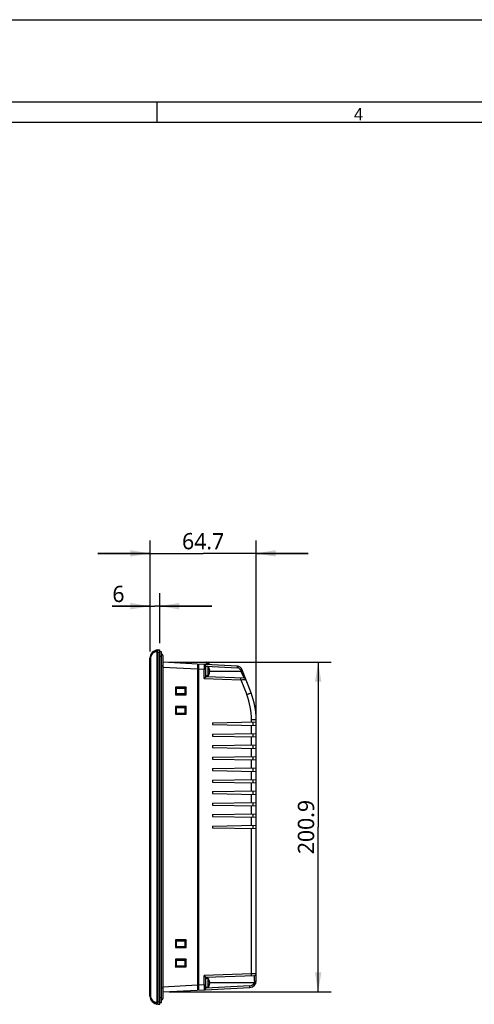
# Model space of a CAD drawing. Header units: inches. Extents: x 0 to 58.5, y 0 to 41.3.
# Tile 15 of 22: x 28.7 to 39.6, y 17.7 to 41.3. Entities that reach past the tile are written whole.
import ezdxf

# ---------------------------------------------------------------- set-up
doc = ezdxf.new("R2010")
doc.units = ezdxf.units.IN
doc.header["$LTSCALE"] = 3.215551
doc.header["$MEASUREMENT"] = 0
doc.layers.get('0').update_dxf_attribs({"linetype": 'CONTINUOUS'})
for name, color, linetype in [('3D-TOPRW1000WD_1_1_1-SHAPE', 7, 'CONTINUOUS'), ('3D-TOPRW1010WD-DIM', 7, 'CONTINUOUS'), ('3D-TOPRW1010WD-FORMAT', 7, 'CONTINUOUS')]:
    doc.layers.add(name, color=color, linetype=linetype)
doc.styles.add('TEXTSTYLE_2', font='gothic.ttf')
doc.styles.add('TEXTSTYLE_3', font='malgun.ttf')
doc.dimstyles.new('DIMSTYLE_3', dxfattribs={"dimtxt": 0.390625, "dimasz": 0.46875, "dimexe": 0.125, "dimexo": 0.0625, "dimgap": 0.039062, "dimtad": 1, "dimdec": 5, "dimzin": 4, "dimdsep": 46, "dimtxsty": 'TEXTSTYLE_3', "dimblk": '_FILLED', "dimblk1": '_FILLED', "dimblk2": '_FILLED', "dimcen": 0.09, "dimadec": 5, "dimazin": 1, "dimtfac": 1, "dimtdec": 5, "dimtofl": 0, "dimtmove": 0, "dimatfit": 3, "dimldrblk": '_FILLED', "dimfxl": 1, "dimtolj": 1, "dimtzin": 4, "dimarcsym": 0})
doc.dimstyles.new('DIMSTYLE_5', dxfattribs={"dimtxt": 0.390625, "dimasz": 0.46875, "dimexe": 0.125, "dimexo": 0.0625, "dimgap": 0.039062, "dimtad": 1, "dimdec": 1, "dimzin": 4, "dimdsep": 46, "dimtxsty": 'TEXTSTYLE_3', "dimblk": '_FILLED', "dimblk1": '_FILLED', "dimblk2": '_FILLED', "dimcen": 0.09, "dimadec": 5, "dimazin": 1, "dimtfac": 1, "dimtdec": 5, "dimtofl": 0, "dimtmove": 0, "dimatfit": 3, "dimldrblk": '_FILLED', "dimfxl": 1, "dimtolj": 1, "dimtzin": 4, "dimarcsym": 0})

# ---------------------------------------------------------------- blocks, each defined once
blk = doc.blocks.new('_FILLED')
at = {"color": 0, "linetype": 'BYBLOCK'}
blk.add_solid([(0, 0), (-1, 0.167), (-1, -0.167)], dxfattribs=at)
blk = doc.blocks.new('*D6')
at = {"layer": '3D-TOPRW1010WD-DIM', "color": 2, "linetype": 'CONTINUOUS'}
for p, q in [((31.82, 26.179), (31.82, 27.583)), ((32.056, 26.379), (32.056, 27.583)), ((31.82, 27.27), (30.909, 27.27)), ((30.909, 27.27), (31.938, 27.27)), ((33.306, 27.27), (31.938, 27.27)), ((32.056, 27.27), (33.306, 27.27))]:
    blk.add_line(p, q, dxfattribs=at)
at = {"layer": '3D-TOPRW1010WD-DIM', "color": 2, "linetype": 'CONTINUOUS', "xscale": 0.46875, "yscale": 0.46875, "zscale": 0.46875}
blk.add_blockref('_FILLED', (31.82, 27.27), dxfattribs=at)
at = {"layer": '3D-TOPRW1010WD-DIM', "color": 2, "linetype": 'CONTINUOUS', "xscale": 0.46875, "yscale": 0.46875, "zscale": 0.46875, "rotation": 180}
blk.add_blockref('_FILLED', (32.056, 27.27), dxfattribs=at)
at = {"layer": '3D-TOPRW1010WD-DIM', "color": 2, "linetype": 'CONTINUOUS', "insert": (31.209, 27.759), "char_height": 0.391, "width": 0.29948, "attachment_point": 3, "line_spacing_factor": 0.9, "style": 'TEXTSTYLE_3'}
blk.add_mtext('6', dxfattribs=at)
blk = doc.blocks.new('*D7')
at = {"layer": '3D-TOPRW1010WD-DIM', "color": 2, "linetype": 'CONTINUOUS'}
for p, q in [((31.82, 26.179), (31.82, 28.848)), ((34.367, 24.565), (34.367, 28.848)), ((31.82, 28.536), (30.57, 28.536)), ((30.57, 28.536), (33.094, 28.536)), ((35.617, 28.536), (33.094, 28.536)), ((34.367, 28.536), (35.617, 28.536))]:
    blk.add_line(p, q, dxfattribs=at)
at = {"layer": '3D-TOPRW1010WD-DIM', "color": 2, "linetype": 'CONTINUOUS', "xscale": 0.46875, "yscale": 0.46875, "zscale": 0.46875}
blk.add_blockref('_FILLED', (31.82, 28.536), dxfattribs=at)
at = {"layer": '3D-TOPRW1010WD-DIM', "color": 2, "linetype": 'CONTINUOUS', "xscale": 0.46875, "yscale": 0.46875, "zscale": 0.46875, "rotation": 180}
blk.add_blockref('_FILLED', (34.367, 28.536), dxfattribs=at)
at = {"layer": '3D-TOPRW1010WD-DIM', "color": 2, "linetype": 'CONTINUOUS', "insert": (33.094, 29.024), "char_height": 0.3906, "width": 1.01707, "attachment_point": 2, "line_spacing_factor": 0.9, "style": 'TEXTSTYLE_3'}
blk.add_mtext('64.7', dxfattribs=at)
blk = doc.blocks.new('*D8')
at = {"layer": '3D-TOPRW1010WD-DIM', "color": 2, "linetype": 'CONTINUOUS'}
for p, q in [((32.283, 25.925), (36.168, 25.925)), ((35.855, 25.925), (35.855, 21.97)), ((35.855, 18.015), (35.855, 21.97)), ((32.283, 18.015), (36.168, 18.015))]:
    blk.add_line(p, q, dxfattribs=at)
at = {"layer": '3D-TOPRW1010WD-DIM', "color": 2, "linetype": 'CONTINUOUS', "xscale": 0.46875, "yscale": 0.46875, "zscale": 0.46875}
for p, rotation in [((35.855, 25.925), 90), ((35.855, 18.015), 270)]:
    blk.add_blockref('_FILLED', p, dxfattribs=dict(at, rotation=rotation))
at = {"layer": '3D-TOPRW1010WD-DIM', "color": 2, "linetype": 'CONTINUOUS', "insert": (35.367, 21.97), "char_height": 0.3906, "width": 1.31655, "attachment_point": 2, "rotation": 90, "line_spacing_factor": 0.9, "style": 'TEXTSTYLE_3'}
blk.add_mtext('200.9', dxfattribs=at)

msp = doc.modelspace()

# ---------------------------------------------------------------- linework, layer by layer
at = {"layer": '3D-TOPRW1000WD_1_1_1-SHAPE', "color": 7, "linetype": 'CONTINUOUS'}
for p, q in [((32.006507, 26.219811), (32.056179, 26.222414)), ((32.056179, 17.718477), (32.056179, 26.222414)), ((31.819959, 17.917661), (31.819959, 26.02323)), ((31.834162, 26.02323), (31.819959, 26.02323)), ((31.834162, 26.02323), (31.834162, 17.917661)), ((31.986829, 26.161016), (31.986829, 17.779875)), ((32.009935, 26.161016), (31.986829, 26.161016)), ((32.009935, 26.161016), (32.056179, 26.16344)), ((32.009935, 26.161016), (32.009935, 17.779875)), ((32.095549, 26.177071), (32.056179, 26.177071)), ((32.056179, 26.066888), (32.095549, 26.066888)), ((32.095549, 17.76382), (32.095549, 26.177071)), ((32.127045, 26.084619), (32.127045, 17.856272)), ((32.127045, 25.828713), (32.095549, 25.828713)), ((32.961691, 25.881746), (32.127045, 25.925488)), ((32.127045, 25.807539), (32.961691, 25.763794)), ((32.961691, 25.881746), (32.961691, 18.059145)), ((32.98925, 25.86088), (32.961691, 25.86088)), ((32.961691, 25.763797), (32.98925, 25.763797)), ((32.98925, 18.06059), (32.98925, 25.880302)), ((33.920224, 25.831511), (32.98925, 25.880302)), ((32.98925, 25.762353), (33.121232, 25.755436)), ((33.121232, 25.534789), (33.121232, 25.755436)), ((33.158541, 25.755436), (33.121232, 25.755436)), ((33.158541, 25.572758), (33.158541, 25.834069)), ((33.158541, 25.832077), (33.919526, 25.792195)), ((33.219623, 25.820839), (33.158541, 25.820839)), ((33.164876, 25.910036), (33.164876, 25.871098)), ((33.181449, 25.92576), (33.18067, 25.870285)), ((33.181449, 25.92576), (33.181436, 25.924619)), ((33.181449, 25.92576), (33.206307, 25.924457)), ((33.204374, 25.869028), (33.206307, 25.924457)), ((33.219623, 25.600367), (33.219623, 25.820839)), ((33.243617, 25.866971), (33.243617, 25.885141)), ((33.244317, 25.769658), (33.243945, 25.769658)), ((34.245418, 25.190763), (34.024034, 25.756598)), ((33.121232, 25.534789), (34.002207, 25.504024)), ((33.219623, 25.600367), (33.158541, 25.600367)), ((34.083066, 25.540523), (33.158541, 25.572808)), ((33.243945, 25.651548), (33.244317, 25.651548)), ((33.243948, 25.698792), (33.252674, 25.698792)), ((33.252674, 25.722414), (33.244317, 25.722414)), ((33.244317, 25.710603), (34.001128, 25.710603)), ((33.988746, 25.742249), (34.001128, 25.710603)), ((34.001128, 25.710603), (34.014846, 25.682539)), ((34.001128, 25.710603), (34.083066, 25.540523)), ((34.082208, 25.542348), (34.083066, 25.540523)), ((32.428518, 25.327524), (32.428518, 25.140927)), ((32.689734, 25.327304), (32.428518, 25.327524)), ((32.428521, 25.327524), (32.44852, 25.307556)), ((32.44852, 25.307556), (32.448539, 25.306432)), ((32.44852, 25.307556), (32.44852, 25.160894)), ((32.448539, 25.306432), (32.449715, 25.305255)), ((32.448539, 25.306432), (32.668643, 25.306217)), ((32.449715, 25.163196), (32.449715, 25.305255)), ((32.449715, 25.305255), (32.666567, 25.305245)), ((32.666567, 25.305245), (32.666567, 25.163206)), ((32.668643, 25.306217), (32.667523, 25.306199)), ((32.667523, 25.162249), (32.667523, 25.306201)), ((32.689734, 25.327304), (32.668643, 25.306215)), ((32.689734, 25.141111), (32.689734, 25.327304)), ((34.002207, 25.504024), (34.141609, 25.147727)), ((32.428517, 25.140913), (32.44852, 25.160894)), ((32.428518, 25.140927), (32.689734, 25.141111)), ((32.448539, 25.162018), (32.44852, 25.160894)), ((32.448539, 25.162018), (32.449715, 25.163194)), ((32.668643, 25.162233), (32.448539, 25.162018)), ((32.666567, 25.163206), (32.449715, 25.163196)), ((32.667523, 25.162251), (32.668643, 25.162233)), ((32.689738, 25.141111), (32.668643, 25.162235)), ((32.428518, 24.862957), (32.428518, 24.67636)), ((32.689734, 24.862773), (32.428518, 24.862957)), ((32.428521, 24.862957), (32.44852, 24.842989)), ((32.44852, 24.842989), (32.448539, 24.841865)), ((32.44852, 24.842989), (32.44852, 24.696327)), ((32.448539, 24.841865), (32.449715, 24.840688)), ((32.448539, 24.841865), (32.668643, 24.84165)), ((32.449715, 24.698629), (32.449715, 24.840688)), ((32.449715, 24.840688), (32.666567, 24.840678)), ((32.668643, 24.84165), (32.667523, 24.841632)), ((32.667523, 24.697682), (32.667523, 24.841634)), ((32.689735, 24.862759), (32.668643, 24.841648)), ((32.689734, 24.676544), (32.689734, 24.862773)), ((32.428517, 24.676346), (32.44852, 24.696327)), ((32.428518, 24.67636), (32.689734, 24.676544)), ((32.448539, 24.697451), (32.44852, 24.696327)), ((32.668643, 24.697666), (32.448539, 24.697451)), ((32.666567, 24.698639), (32.449715, 24.698629)), ((32.667523, 24.697684), (32.668643, 24.697666)), ((32.689738, 24.676544), (32.668643, 24.697668)), ((33.316021, 24.474383), (34.367203, 24.492731)), ((33.316021, 24.474383), (33.316021, 24.427139)), ((33.316021, 24.427139), (34.367203, 24.40879)), ((34.255272, 24.490777), (34.255274, 24.545254)), ((34.255272, 24.215187), (34.255273, 24.410744)), ((34.367203, 24.545249), (34.255274, 24.545249)), ((34.288462, 24.491357), (34.288462, 24.410165)), ((34.367203, 18.282248), (34.367203, 24.545249)), ((33.316021, 24.198792), (34.367203, 24.217141)), ((33.316021, 24.198792), (33.316021, 24.151548)), ((33.316021, 24.151548), (34.367203, 24.1332)), ((34.255272, 23.939596), (34.255273, 24.135153)), ((34.288462, 24.215766), (34.288462, 24.134574)), ((33.316021, 23.923202), (34.367203, 23.94155)), ((33.316021, 23.923202), (33.316021, 23.875958)), ((33.316021, 23.875958), (34.367203, 23.857609)), ((34.255272, 23.664006), (34.255273, 23.859563)), ((34.288462, 23.940176), (34.288462, 23.858983)), ((33.316021, 23.647611), (34.367203, 23.665959)), ((33.316021, 23.647611), (33.316021, 23.600367)), ((34.288462, 23.664585), (34.288462, 23.583393)), ((33.316021, 23.600367), (34.367203, 23.582019)), ((33.316021, 23.37202), (34.367203, 23.390369)), ((34.255272, 23.388415), (34.255273, 23.583972)), ((34.288462, 23.388995), (34.288462, 23.307802)), ((33.316021, 23.37202), (33.316021, 23.324776)), ((33.316021, 23.324776), (34.367203, 23.306428)), ((34.255272, 23.112825), (34.255273, 23.308382)), ((33.316021, 23.09643), (34.367203, 23.114778)), ((33.316021, 23.09643), (33.316021, 23.049186)), ((33.316021, 23.049186), (34.367203, 23.030837)), ((34.255272, 22.837234), (34.255273, 23.032791)), ((34.288462, 23.113404), (34.288462, 23.032212)), ((33.316021, 22.820839), (34.367203, 22.839188)), ((33.316021, 22.820839), (33.316021, 22.773595)), ((33.316021, 22.773595), (34.367203, 22.755247)), ((34.255272, 22.561644), (34.255273, 22.757201)), ((34.288462, 22.837813), (34.288462, 22.756621)), ((33.316021, 22.545249), (34.367203, 22.563597)), ((33.316021, 22.545249), (33.316021, 22.498005)), ((33.316021, 22.498005), (34.367203, 22.479656)), ((34.255272, 22.286053), (34.255273, 22.48161)), ((34.288462, 22.562223), (34.288462, 22.481031)), ((33.316021, 22.269658), (34.367203, 22.288007)), ((33.316021, 22.269658), (33.316021, 22.222414)), ((33.316021, 22.222414), (34.367203, 22.204066)), ((34.255272, 22.010462), (34.255273, 22.20602)), ((34.288462, 22.286632), (34.288462, 22.20544)), ((33.316021, 21.994068), (34.367203, 22.012416)), ((33.316021, 21.994068), (33.316021, 21.946824)), ((34.288462, 22.011042), (34.288462, 21.92985)), ((34.367203, 21.928475), (33.316021, 21.946824)), ((34.255274, 18.445704), (34.255273, 21.930429)), ((32.689734, 19.264348), (32.428518, 19.264532)), ((32.428518, 19.264532), (32.428518, 19.077935)), ((32.428521, 19.264532), (32.44852, 19.244564)), ((32.44852, 19.244564), (32.448539, 19.24344)), ((32.44852, 19.244564), (32.44852, 19.097902)), ((32.448539, 19.24344), (32.668643, 19.243225)), ((32.449715, 19.242263), (32.666567, 19.242253)), ((32.449715, 19.100203), (32.449715, 19.242263)), ((32.666567, 19.242253), (32.666567, 19.100214)), ((32.668643, 19.243225), (32.667523, 19.243207)), ((32.667523, 19.099257), (32.667523, 19.243209)), ((32.689735, 19.264334), (32.668643, 19.243223)), ((32.689734, 19.078118), (32.689734, 19.264348)), ((32.428517, 19.077921), (32.44852, 19.097902)), ((32.428518, 19.077935), (32.689734, 19.078118)), ((32.448539, 19.099026), (32.44852, 19.097902)), ((32.668643, 19.099241), (32.448539, 19.099026)), ((32.666567, 19.100214), (32.449715, 19.100203)), ((32.667523, 19.099257), (32.666567, 19.100214)), ((32.667523, 19.099259), (32.668643, 19.099241)), ((32.689738, 19.078118), (32.668643, 19.099243)), ((32.689734, 18.799781), (32.428518, 18.799965)), ((32.428518, 18.799965), (32.428518, 18.613368)), ((32.428521, 18.799965), (32.44852, 18.779997)), ((32.44852, 18.779997), (32.448539, 18.778873)), ((32.44852, 18.779997), (32.44852, 18.633335)), ((32.448539, 18.778873), (32.668643, 18.778658)), ((32.448539, 18.778873), (32.449715, 18.777696)), ((32.449715, 18.777696), (32.666567, 18.777686)), ((32.449715, 18.635636), (32.449715, 18.777696)), ((32.667523, 18.77864), (32.666567, 18.777684)), ((32.666567, 18.777686), (32.666567, 18.635647)), ((32.668643, 18.778658), (32.667523, 18.77864)), ((32.667523, 18.63469), (32.667523, 18.778642)), ((32.689735, 18.799767), (32.668643, 18.778656)), ((32.689734, 18.613552), (32.689734, 18.799781)), ((32.428517, 18.613354), (32.44852, 18.633335)), ((32.428518, 18.613368), (32.689734, 18.613552)), ((32.448539, 18.634459), (32.44852, 18.633335)), ((32.448539, 18.634459), (32.449715, 18.635635)), ((32.668643, 18.634674), (32.448539, 18.634459)), ((32.666567, 18.635647), (32.449715, 18.635636)), ((32.667523, 18.63469), (32.666567, 18.635647)), ((32.667523, 18.634692), (32.668643, 18.634674)), ((32.689738, 18.613552), (32.668643, 18.634676)), ((34.255274, 18.445704), (33.121232, 18.406103)), ((34.367203, 18.44831), (34.255274, 18.445704)), ((33.121232, 18.185455), (33.121232, 18.406103)), ((33.158541, 18.368083), (34.329207, 18.408964)), ((33.158541, 18.106823), (33.158541, 18.368134)), ((33.219623, 18.340524), (33.158541, 18.340524)), ((33.219623, 18.120052), (33.219623, 18.340524)), ((33.244317, 18.289343), (33.243945, 18.289343)), ((33.243948, 18.218477), (33.252674, 18.218477)), ((33.252674, 18.242099), (33.244317, 18.242099)), ((34.317165, 18.23029), (33.244317, 18.230288)), ((34.329207, 18.272871), (34.329207, 18.408964)), ((32.095549, 18.112178), (32.127045, 18.112178)), ((32.961691, 18.177098), (32.127045, 18.133353)), ((32.127045, 18.015403), (32.961691, 18.059145)), ((32.98925, 18.177093), (32.961691, 18.177093)), ((32.961691, 18.080011), (32.98925, 18.080011)), ((33.121232, 18.185455), (32.98925, 18.178539)), ((32.98925, 18.06059), (34.217964, 18.124984)), ((33.121232, 18.185455), (33.158541, 18.185455)), ((34.217272, 18.1643), (33.158541, 18.108814)), ((33.219623, 18.120052), (33.158541, 18.120052)), ((33.243945, 18.171233), (33.244317, 18.171233)), ((31.819959, 17.917661), (31.834162, 17.917661)), ((31.986829, 17.779874), (32.009935, 17.779874)), ((32.006507, 17.72108), (32.056179, 17.718477)), ((32.009935, 17.779875), (32.056179, 17.777452)), ((32.095549, 17.874001), (32.056179, 17.874002)), ((32.056179, 17.76382), (32.095549, 17.76382))]:
    msp.add_line(p, q, dxfattribs=at)
for centre, radius, start, end in [((32.016809, 26.02323), 0.19685, 92.999996, 180), ((31.991642, 26.02323), 0.15748, 100.9343571, 179.9999492), ((32.095549, 26.084619), 0.031496, 0, 90), ((33.119171, 25.834069), 0.03937, 359.9998789, 87), ((33.180625, 25.910034), 0.015748, 87.0001658, 180), ((33.204247, 25.885141), 0.03937, 0, 86.9996951), ((33.056534, 25.710603), 0.196496, 3.4460287, 34.0557975), ((33.915429, 25.713578), 0.078724, 21.3578403, 87.0163467), ((33.914043, 25.713563), 0.11811, 21.367651, 87), ((33.056534, 25.710603), 0.196496, 325.9442026, 356.5539713), ((33.056534, 25.710603), 0.187783, 356.3955506, 3.6061181), ((34.081692, 25.501177), 0.03937, 21.368, 88.000096), ((32.601758, 24.545253), 1.653516, 0.0000237, 21.3681484), ((32.595549, 24.545249), 1.771654, 0.0000054, 21.3680062), ((34.327833, 18.44831), 0.03937, 272.000321, 360), ((33.056534, 18.230288), 0.196496, 3.4460287, 34.0557975), ((33.056534, 18.230288), 0.196496, 325.9442026, 356.5539713), ((33.056534, 18.230288), 0.187783, 356.3955506, 3.6061181), ((34.211092, 18.282257), 0.118119, 272.9990723, 333.8989929), ((34.209722, 18.282248), 0.15748, 272.9998911, 360), ((33.119171, 18.106823), 0.03937, 273, 0.0003715), ((32.016809, 17.917661), 0.19685, 180, 267.000004), ((31.991642, 17.917661), 0.15748, 180.0000262, 259.0656567), ((32.095549, 17.856272), 0.031496, 270, 360)]:
    msp.add_arc(centre, radius, start, end, dxfattribs=at)
for points, knots in [([(32.006507, 26.219811), (32.00583, 26.219776), (32.005893, 26.216025), (32.005142, 26.21168), (32.005263, 26.202422), (32.005269, 26.195821), (32.005345, 26.191977)], [0, 0, 0, 0, 0.072702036, 0.271567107, 0.587527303, 1, 1, 1, 1]), ([(31.961771, 26.177852), (31.961263, 26.182294), (31.961397, 26.191164), (31.964574, 26.205901), (31.973173, 26.215291), (31.97947, 26.216507)], [0, 0, 0, 0, 0.294917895, 0.577023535, 1, 1, 1, 1]), ([(31.961771, 26.177852), (31.963721, 26.178229), (31.971293, 26.178863), (31.979413, 26.175529), (31.983013, 26.171217)], [0, 0, 0, 0, 0.261275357, 1, 1, 1, 1]), ([(31.994359, 26.21127), (31.993247, 26.212327), (31.989096, 26.21572), (31.98324, 26.217235), (31.97947, 26.216507)], [0, 0, 0, 0, 0.285489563, 1, 1, 1, 1]), ([(31.983013, 26.171217), (31.984415, 26.173196), (31.990871, 26.181102), (31.998752, 26.187862), (32.005345, 26.191976)], [0, 0, 0, 0, 0.237903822, 1, 1, 1, 1]), ([(32.005345, 26.191976), (32.004653, 26.193996), (32.002021, 26.200917), (31.9982, 26.207619), (31.994359, 26.21127)], [0, 0, 0, 0, 0.287136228, 1, 1, 1, 1]), ([(32.009935, 26.161016), (32.00982, 26.163763), (32.009199, 26.174189), (32.007405, 26.18456), (32.005345, 26.191977)], [0, 0, 0, 0, 0.263141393, 1, 1, 1, 1]), ([(33.121232, 25.873385), (33.121434, 25.873376), (33.121388, 25.872218), (33.121693, 25.870875), (33.121735, 25.867862), (33.12196, 25.862107), (33.122041, 25.852193), (33.122081, 25.8437), (33.122081, 25.838812)], [0, 0, 0, 0, 0.01758082, 0.067087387, 0.148543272, 0.261309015, 0.576466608, 1, 1, 1, 1]), ([(33.122081, 25.838812), (33.122081, 25.832857), (33.121979, 25.805064), (33.121612, 25.777271), (33.121232, 25.755436)], [0, 0, 0, 0, 0.214269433, 1, 1, 1, 1]), ([(33.919538, 25.792195), (33.9198, 25.797203), (33.920209, 25.806428), (33.9206, 25.817416), (33.920615, 25.824363), (33.92071, 25.828217), (33.920381, 25.829964), (33.920492, 25.831497), (33.920225, 25.831511)], [0, 0, 0, 0, 0.38208674, 0.705941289, 0.830056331, 0.922527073, 0.979615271, 1, 1, 1, 1]), ([(34.024034, 25.756598), (34.024141, 25.756381), (34.022542, 25.756143), (34.021292, 25.755133), (34.017722, 25.753895), (34.013577, 25.752095), (34.008247, 25.749982), (33.999906, 25.746636), (33.993301, 25.744037), (33.988745, 25.742253)], [0, 0, 0, 0, 0.01907906, 0.075379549, 0.167154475, 0.290745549, 0.441759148, 0.614743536, 1, 1, 1, 1]), ([(33.158541, 25.572758), (33.158541, 25.57217), (33.156718, 25.570756), (33.154495, 25.56775), (33.150285, 25.563646), (33.143479, 25.556594), (33.133657, 25.546859), (33.125491, 25.538908), (33.121232, 25.534789)], [0, 0, 0, 0, 0.033121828, 0.111211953, 0.222966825, 0.357508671, 0.666265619, 1, 1, 1, 1]), ([(34.001128, 25.710603), (34.005515, 25.712322), (34.012021, 25.71488), (34.020358, 25.718224), (34.025913, 25.720423), (34.030217, 25.722296), (34.033805, 25.723538), (34.035062, 25.724534), (34.036496, 25.724748), (34.036417, 25.724948)], [0, 0, 0, 0, 0.371012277, 0.549786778, 0.70886614, 0.837503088, 0.929925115, 0.983099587, 1, 1, 1, 1]), ([(34.002207, 25.504024), (34.002375, 25.508846), (34.002604, 25.518085), (34.002669, 25.529138), (34.002455, 25.536378), (34.002277, 25.540226), (34.001969, 25.542026), (34.001773, 25.543362), (34.001521, 25.54337)], [0, 0, 0, 0, 0.366686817, 0.704366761, 0.833594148, 0.926728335, 0.980782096, 1, 1, 1, 1]), ([(34.002207, 25.504024), (34.016948, 25.505397), (34.038346, 25.507407), (34.065589, 25.510028), (34.082973, 25.511713), (34.097242, 25.513175), (34.107159, 25.514118), (34.112828, 25.514845), (34.115965, 25.51502), (34.117068, 25.5155), (34.118424, 25.515346), (34.118356, 25.515521)], [0, 0, 0, 0, 0.38051479, 0.552302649, 0.703655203, 0.828845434, 0.922537, 0.95621998, 0.980504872, 0.995155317, 1, 1, 1, 1]), ([(34.141608, 25.147728), (34.155078, 25.153013), (34.17455, 25.160727), (34.199201, 25.170681), (34.214709, 25.177032), (34.227305, 25.182318), (34.23591, 25.185992), (34.240834, 25.188274), (34.243422, 25.189425), (34.244488, 25.190164), (34.245488, 25.190584), (34.245418, 25.190763)], [0, 0, 0, 0, 0.386051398, 0.558768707, 0.709472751, 0.832813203, 0.924244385, 0.956948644, 0.980533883, 0.994867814, 1, 1, 1, 1]), ([(34.254587, 18.406358), (34.254873, 18.406368), (34.255035, 18.40784), (34.255368, 18.409678), (34.255524, 18.413496), (34.255732, 18.420472), (34.255674, 18.431454), (34.255448, 18.440692), (34.255274, 18.445704)], [0, 0, 0, 0, 0.021696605, 0.079116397, 0.171614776, 0.295579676, 0.61878979, 1, 1, 1, 1]), ([(33.158541, 18.368134), (33.158541, 18.368721), (33.156707, 18.370127), (33.154495, 18.373141), (33.150304, 18.377265), (33.143493, 18.384311), (33.133624, 18.393999), (33.125491, 18.401984), (33.121232, 18.406103)], [0, 0, 0, 0, 0.033100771, 0.111198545, 0.22297171, 0.357514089, 0.666261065, 1, 1, 1, 1]), ([(34.329207, 18.272871), (34.329207, 18.261833), (34.325903, 18.246783), (34.31912, 18.23356), (34.317164, 18.230288)], [0, 0, 0, 0, 0.743327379, 1, 1, 1, 1]), ([(34.317166, 18.230291), (34.32156, 18.228135), (34.327928, 18.224995), (34.335965, 18.220957), (34.341097, 18.218397), (34.345092, 18.216245), (34.348515, 18.214698), (34.349734, 18.213569), (34.351253, 18.213187), (34.351144, 18.212966)], [0, 0, 0, 0, 0.384870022, 0.55774853, 0.708719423, 0.832333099, 0.924198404, 0.980659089, 1, 1, 1, 1]), ([(34.329207, 18.272871), (34.338236, 18.272946), (34.3506, 18.274148), (34.363112, 18.277429), (34.367203, 18.280813), (34.367203, 18.282248)], [0, 0, 0, 0, 0.671186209, 0.893310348, 1, 1, 1, 1]), ([(33.121232, 18.185455), (33.121365, 18.17779), (33.121797, 18.149999), (33.122081, 18.122205), (33.122081, 18.102077)], [0, 0, 0, 0, 0.275824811, 1, 1, 1, 1]), ([(33.122081, 18.102077), (33.122081, 18.09719), (33.122041, 18.088697), (33.12196, 18.078783), (33.121735, 18.073029), (33.121693, 18.070016), (33.121388, 18.068674), (33.121434, 18.067515), (33.121232, 18.067507)], [0, 0, 0, 0, 0.423532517, 0.73868909, 0.851454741, 0.932911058, 0.982418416, 1, 1, 1, 1]), ([(34.217964, 18.124984), (34.218231, 18.124998), (34.21812, 18.126531), (34.21845, 18.128278), (34.218354, 18.132132), (34.21834, 18.139079), (34.217948, 18.150067), (34.21754, 18.159292), (34.217278, 18.1643)], [0, 0, 0, 0, 0.020384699, 0.0774728, 0.169943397, 0.294058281, 0.617912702, 1, 1, 1, 1]), ([(31.961771, 17.76304), (31.961263, 17.758597), (31.961397, 17.749727), (31.964574, 17.73499), (31.973173, 17.725601), (31.97947, 17.724384)], [0, 0, 0, 0, 0.294917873, 0.577023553, 1, 1, 1, 1]), ([(31.983013, 17.769675), (31.979413, 17.765362), (31.971292, 17.76203), (31.963721, 17.762663), (31.961771, 17.76304)], [0, 0, 0, 0, 0.738762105, 1, 1, 1, 1]), ([(31.97947, 17.724384), (31.982705, 17.723759), (31.990643, 17.725289), (31.996013, 17.730942), (31.998375, 17.734345)], [0, 0, 0, 0, 0.443025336, 1, 1, 1, 1]), ([(31.983013, 17.769675), (31.98435, 17.767788), (31.990782, 17.759866), (31.998657, 17.753089), (32.005345, 17.748915)], [0, 0, 0, 0, 0.226834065, 1, 1, 1, 1]), ([(31.998375, 17.734345), (31.999073, 17.73535), (32.001916, 17.739943), (32.003981, 17.744974), (32.005345, 17.748915)], [0, 0, 0, 0, 0.226826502, 1, 1, 1, 1]), ([(32.006507, 17.72108), (32.00583, 17.721116), (32.005893, 17.724867), (32.005142, 17.729211), (32.005263, 17.73847), (32.005269, 17.74507), (32.005345, 17.748915)], [0, 0, 0, 0, 0.072703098, 0.271568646, 0.587528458, 1, 1, 1, 1]), ([(32.005345, 17.748915), (32.006019, 17.75125), (32.008475, 17.761411), (32.00965, 17.771863), (32.009935, 17.779875)], [0, 0, 0, 0, 0.232627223, 1, 1, 1, 1])]:
    msp.add_open_spline(points, degree=3, knots=knots, dxfattribs=at)
for points in [[(31.983013, 26.171217), (31.985339, 26.168429), (31.986829, 26.164647), (31.986829, 26.161016)], [(31.986829, 17.779875), (31.986828, 17.776245), (31.985339, 17.772462), (31.983013, 17.769675)]]:
    msp.add_open_spline(points, degree=3, dxfattribs=at)
at = {"layer": '3D-TOPRW1010WD-FORMAT', "color": 7, "linetype": 'CONTINUOUS'}
for p, q in [((0, 41.338583), (58.464567, 41.338583)), ((1.968504, 39.370079), (56.496063, 39.370079)), ((31.988189, 38.877953), (31.988189, 39.370079)), ((2.46063, 38.877953), (56.003937, 38.877953))]:
    msp.add_line(p, q, dxfattribs=at)

# ---------------------------------------------------------------- texts
at = {"layer": '3D-TOPRW1010WD-FORMAT', "color": 7, "linetype": 'CONTINUOUS', "insert": (36.712598, 39.222441), "char_height": 0.295276, "width": 0.22637795, "attachment_point": 1, "line_spacing_factor": 0.9, "style": 'TEXTSTYLE_2'}
msp.add_mtext('4', dxfattribs=at)

# ---------------------------------------------------------------- dimensions: what is measured, and where the dimension line sits
at = {"layer": '3D-TOPRW1010WD-DIM', "color": 2, "linetype": 'CONTINUOUS'}
for base, p2, picture, middle in [((34.367203, 28.535614), (34.367203, 24.50254), '*D7', (33.095113, 28.535614)), ((32.056179, 27.270429), (32.056179, 26.316164), '*D6', (31.062809, 27.270429))]:
    dim = msp.add_linear_dim(base=base, p1=(31.819959, 26.11698), p2=p2, dimstyle='DIMSTYLE_3', dxfattribs=at)
    dim.commit()
    dim.dimension.update_dxf_attribs({"geometry": picture, "text_midpoint": middle, "dimtype": 160})
dim = msp.add_linear_dim(base=(35.855083, 18.015403), p1=(32.220795, 25.925488), p2=(32.220795, 18.015403), angle=270, dimstyle='DIMSTYLE_5', dxfattribs=at)
dim.commit()
dim.dimension.update_dxf_attribs({"geometry": '*D8', "text_midpoint": (35.855083, 21.968754), "dimtype": 160})

doc.saveas('drawing.dxf')
